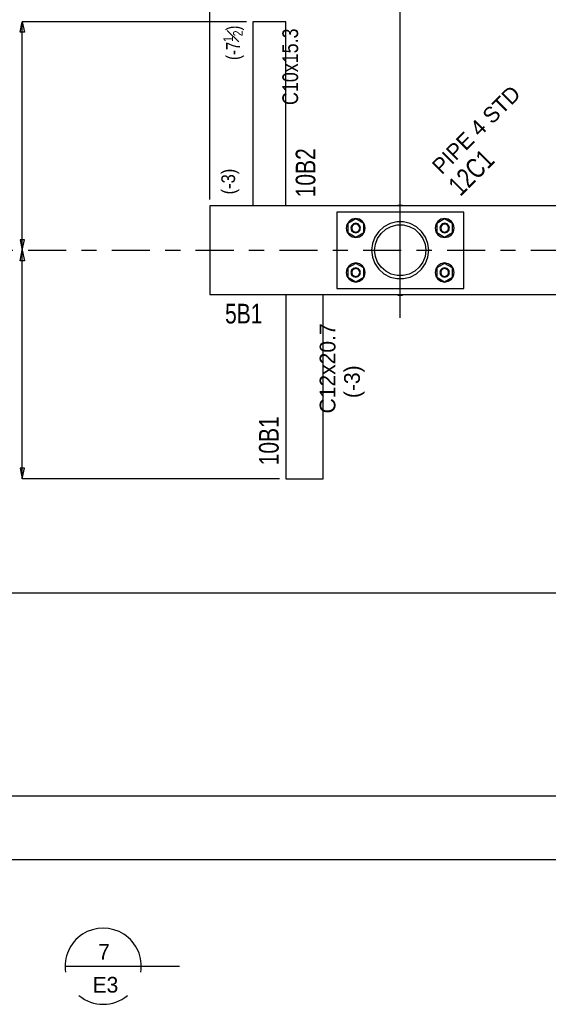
# Model space of a CAD drawing. Header units: inches. Extents: x -17.2 to 17.5, y -11.2 to 11.2.
# Tile 3 of 13: x -13.7 to -10.2, y -1.4 to 5.1. Entities that reach past the tile are written whole.
import ezdxf
from ezdxf.enums import TextEntityAlignment as Align

# ---------------------------------------------------------------- set-up
doc = ezdxf.new("R2010")
doc.units = ezdxf.units.IN
doc.header["$LTSCALE"] = 2.5
doc.header["$MEASUREMENT"] = 0
doc.linetypes.add('SDS2_7', pattern=[0.175, 0.1, -0.025, 0.025, -0.025])
doc.layers.add('Layer_0', color=7, linetype='Continuous')
doc.styles.add('MTextWidth', font='txt', dxfattribs={"width": 0.8, "height": 0.2})

msp = doc.modelspace()

# ---------------------------------------------------------------- linework, layer by layer
at = {"color": 1, "linetype": 'Continuous'}
for p, q in [((-12.4324, 3.873), (-12.4324, 9.1659)), ((-11.1824, 3.0966), (-11.1824, 8.8117)), ((-13.6774, 4.9712), (-13.6626, 5.0401)), ((-13.6626, 3.5401), (-13.6626, 5.0401)), ((-13.6626, 5.0401), (-13.6479, 4.9712)), ((-12.1907, 5.0401), (-13.6626, 5.0401)), ((-13.6479, 4.9712), (-13.6774, 4.9712)), ((-13.6479, 3.609), (-13.6774, 3.609)), ((-13.6774, 3.609), (-13.6626, 3.5401)), ((-13.6626, 3.5401), (-13.6479, 3.609)), ((-13.6774, 3.4712), (-13.6626, 3.5401)), ((-13.6626, 2.0401), (-13.6626, 3.5401)), ((-13.6626, 3.5401), (-13.6479, 3.4712)), ((-13.6626, 3.5401), (-13.6626, 3.5401)), ((-13.6626, 3.5401), (-13.6626, 3.5401)), ((-13.6479, 3.4712), (-13.6774, 3.4712)), ((-13.6479, 2.109), (-13.6774, 2.109)), ((-13.6774, 2.109), (-13.6626, 2.0401)), ((-13.6626, 2.0401), (-13.6479, 2.109)), ((-11.9741, 2.0401), (-13.6626, 2.0401)), ((-8.7653, 1.2901), (-14.0168, 1.2901)), ((-6.7615, -0.0432), (-14.3709, -0.0432)), ((-8.7653, -0.4599), (-14.0168, -0.4599)), ((-13.3817, -1.1592), (-12.8817, -1.1592)), ((-12.8817, -1.1592), (-12.6317, -1.1592))]:
    msp.add_line(p, q, dxfattribs=at)
at = {"color": 1, "linetype": 'SDS2_7'}
msp.add_line((-14.7251, 3.5401), (-3.369, 3.5401), dxfattribs=at)
at = {"color": 1, "linetype": 'Continuous'}
for start, end in [(350.85796, 189.14204), (230.51634, 309.48368)]:
    msp.add_arc((-13.1317, -1.1592), 0.25, start, end, dxfattribs=at)
at = {"layer": 'Layer_0', "color": 2, "linetype": 'Continuous'}
for p, q in [((-11.9324, 5.0401), (-12.1491, 5.0401)), ((-12.1491, 5.0401), (-12.1491, 3.8314)), ((-11.9324, 3.8314), (-11.9324, 5.0401)), ((-8.9062, 3.8314), (-12.4324, 3.8314)), ((-12.4324, 3.8314), (-12.4324, 3.686)), ((-11.1668, 3.8337), (-11.198, 3.8337)), ((-11.198, 3.8337), (-11.198, 3.8314)), ((-11.1668, 3.8314), (-11.1668, 3.8337)), ((-10.7657, 3.7901), (-11.5991, 3.7901)), ((-11.5991, 3.7901), (-11.5991, 3.686)), ((-10.7657, 3.686), (-10.7657, 3.7901)), ((-12.4324, 3.686), (-12.4324, 3.6332)), ((-11.5991, 3.686), (-11.5991, 3.4471)), ((-11.2889, 3.6944), (-11.3228, 3.6645)), ((-11.2489, 3.7154), (-11.2889, 3.6944)), ((-11.2777, 3.6782), (-11.2419, 3.697)), ((-11.205, 3.7263), (-11.2489, 3.7154)), ((-11.2419, 3.697), (-11.2026, 3.7066)), ((-11.1598, 3.7263), (-11.205, 3.7263)), ((-11.2026, 3.7066), (-11.1622, 3.7066)), ((-11.1622, 3.7066), (-11.1229, 3.697)), ((-11.1159, 3.7154), (-11.1598, 3.7263)), ((-11.1229, 3.697), (-11.0871, 3.6782)), ((-11.0759, 3.6944), (-11.1159, 3.7154)), ((-11.0421, 3.6645), (-11.0759, 3.6944)), ((-10.7657, 3.4471), (-10.7657, 3.686)), ((-12.4324, 3.6332), (-12.4324, 3.3943)), ((-11.3484, 3.6273), (-11.3645, 3.585)), ((-11.3228, 3.6645), (-11.3484, 3.6273)), ((-11.3309, 3.6181), (-11.308, 3.6514)), ((-11.308, 3.6514), (-11.2777, 3.6782)), ((-11.0871, 3.6782), (-11.0569, 3.6514)), ((-11.0569, 3.6514), (-11.0339, 3.6181)), ((-11.0164, 3.6273), (-11.0421, 3.6645)), ((-11.0004, 3.585), (-11.0164, 3.6273)), ((-11.3645, 3.585), (-11.3699, 3.5401)), ((-11.3502, 3.5401), (-11.3453, 3.5803)), ((-11.3453, 3.5803), (-11.3309, 3.6181)), ((-11.0339, 3.6181), (-11.0195, 3.5803)), ((-11.0195, 3.5803), (-11.0147, 3.5401)), ((-10.9949, 3.5401), (-11.0004, 3.585)), ((-11.3699, 3.5401), (-11.3645, 3.4952)), ((-11.3645, 3.4952), (-11.3484, 3.453)), ((-11.3453, 3.5), (-11.3502, 3.5401)), ((-11.3309, 3.4622), (-11.3453, 3.5)), ((-11.0195, 3.5), (-11.0339, 3.4622)), ((-11.0147, 3.5401), (-11.0195, 3.5)), ((-11.0164, 3.453), (-11.0004, 3.4952)), ((-11.0004, 3.4952), (-10.9949, 3.5401)), ((-11.5991, 3.4471), (-11.5991, 3.3943)), ((-11.3484, 3.453), (-11.3228, 3.4158)), ((-11.308, 3.4289), (-11.3309, 3.4622)), ((-11.2777, 3.4021), (-11.308, 3.4289)), ((-11.0569, 3.4289), (-11.0871, 3.4021)), ((-11.0339, 3.4622), (-11.0569, 3.4289)), ((-11.0421, 3.4158), (-11.0164, 3.453)), ((-10.7657, 3.3943), (-10.7657, 3.4471)), ((-12.4324, 3.3943), (-12.4324, 3.2489)), ((-11.5991, 3.3943), (-11.5991, 3.2901)), ((-11.3228, 3.4158), (-11.2889, 3.3858)), ((-11.2889, 3.3858), (-11.2489, 3.3648)), ((-11.2419, 3.3833), (-11.2777, 3.4021)), ((-11.2489, 3.3648), (-11.205, 3.354)), ((-11.2026, 3.3736), (-11.2419, 3.3833)), ((-11.1622, 3.3736), (-11.2026, 3.3736)), ((-11.1229, 3.3833), (-11.1622, 3.3736)), ((-11.1598, 3.354), (-11.1159, 3.3648)), ((-11.0871, 3.4021), (-11.1229, 3.3833)), ((-11.1159, 3.3648), (-11.0759, 3.3858)), ((-11.0759, 3.3858), (-11.0421, 3.4158)), ((-10.7657, 3.2901), (-10.7657, 3.3943)), ((-11.205, 3.354), (-11.1598, 3.354)), ((-12.4324, 3.2489), (-8.9062, 3.2489)), ((-11.9324, 3.2489), (-11.9324, 2.0401)), ((-11.6874, 2.0401), (-11.6874, 3.2489)), ((-11.5991, 3.2901), (-10.7657, 3.2901)), ((-11.198, 3.2489), (-11.198, 3.2466)), ((-11.198, 3.2466), (-11.1668, 3.2466)), ((-11.1668, 3.2466), (-11.1668, 3.2489)), ((-11.9324, 2.0401), (-11.6874, 2.0401))]:
    msp.add_line(p, q, dxfattribs=at)
at = {"layer": 'Layer_0', "color": 1, "linetype": 'Continuous'}
for p, q in [((-11.5318, 3.7099), (-11.5366, 3.686)), ((-11.5366, 3.686), (-11.5318, 3.662)), ((-11.5183, 3.7301), (-11.5318, 3.7099)), ((-11.4741, 3.7461), (-11.5262, 3.716)), ((-11.5262, 3.716), (-11.5262, 3.686)), ((-11.5262, 3.686), (-11.5262, 3.6559)), ((-11.498, 3.7437), (-11.5183, 3.7301)), ((-11.5011, 3.7016), (-11.5053, 3.686)), ((-11.5053, 3.686), (-11.5011, 3.6703)), ((-11.4897, 3.713), (-11.5011, 3.7016)), ((-11.4966, 3.699), (-11.5001, 3.686)), ((-11.5001, 3.686), (-11.4966, 3.6729)), ((-11.4741, 3.7485), (-11.498, 3.7437)), ((-11.4871, 3.7085), (-11.4966, 3.699)), ((-11.4741, 3.7172), (-11.4897, 3.713)), ((-11.4741, 3.712), (-11.4871, 3.7085)), ((-11.4502, 3.7437), (-11.4741, 3.7485)), ((-11.422, 3.716), (-11.4741, 3.7461)), ((-11.4585, 3.713), (-11.4741, 3.7172)), ((-11.4611, 3.7085), (-11.4741, 3.712)), ((-11.4515, 3.699), (-11.4611, 3.7085)), ((-11.447, 3.7016), (-11.4585, 3.713)), ((-11.448, 3.686), (-11.4515, 3.699)), ((-11.4515, 3.6729), (-11.448, 3.686)), ((-11.4299, 3.7301), (-11.4502, 3.7437)), ((-11.4428, 3.686), (-11.447, 3.7016)), ((-11.447, 3.6703), (-11.4428, 3.686)), ((-11.4163, 3.7099), (-11.4299, 3.7301)), ((-11.422, 3.686), (-11.422, 3.716)), ((-11.422, 3.6559), (-11.422, 3.686)), ((-11.4116, 3.686), (-11.4163, 3.7099)), ((-11.4163, 3.662), (-11.4116, 3.686)), ((-10.9485, 3.7099), (-10.9532, 3.686)), ((-10.9532, 3.686), (-10.9485, 3.662)), ((-10.9349, 3.7301), (-10.9485, 3.7099)), ((-10.8907, 3.7461), (-10.9428, 3.716)), ((-10.9428, 3.716), (-10.9428, 3.686)), ((-10.9428, 3.686), (-10.9428, 3.6559)), ((-10.9147, 3.7437), (-10.9349, 3.7301)), ((-10.9178, 3.7016), (-10.922, 3.686)), ((-10.922, 3.686), (-10.9178, 3.6703)), ((-10.9064, 3.713), (-10.9178, 3.7016)), ((-10.9133, 3.699), (-10.9168, 3.686)), ((-10.9168, 3.686), (-10.9133, 3.6729)), ((-10.8907, 3.7485), (-10.9147, 3.7437)), ((-10.9038, 3.7085), (-10.9133, 3.699)), ((-10.8907, 3.7172), (-10.9064, 3.713)), ((-10.8907, 3.712), (-10.9038, 3.7085)), ((-10.8668, 3.7437), (-10.8907, 3.7485)), ((-10.8387, 3.716), (-10.8907, 3.7461)), ((-10.8751, 3.713), (-10.8907, 3.7172)), ((-10.8777, 3.7085), (-10.8907, 3.712)), ((-10.8682, 3.699), (-10.8777, 3.7085)), ((-10.8637, 3.7016), (-10.8751, 3.713)), ((-10.8647, 3.686), (-10.8682, 3.699)), ((-10.8682, 3.6729), (-10.8647, 3.686)), ((-10.8466, 3.7301), (-10.8668, 3.7437)), ((-10.8595, 3.686), (-10.8637, 3.7016)), ((-10.8637, 3.6703), (-10.8595, 3.686)), ((-10.833, 3.7099), (-10.8466, 3.7301)), ((-10.8387, 3.686), (-10.8387, 3.716)), ((-10.8387, 3.6559), (-10.8387, 3.686)), ((-10.8282, 3.686), (-10.833, 3.7099)), ((-10.833, 3.662), (-10.8282, 3.686)), ((-11.5318, 3.662), (-11.5183, 3.6418)), ((-11.5262, 3.6559), (-11.4741, 3.6258)), ((-11.5183, 3.6418), (-11.498, 3.6282)), ((-11.5011, 3.6703), (-11.4897, 3.6589)), ((-11.498, 3.6282), (-11.4741, 3.6235)), ((-11.4966, 3.6729), (-11.4871, 3.6634)), ((-11.4897, 3.6589), (-11.4741, 3.6547)), ((-11.4871, 3.6634), (-11.4741, 3.6599)), ((-11.4741, 3.6599), (-11.4611, 3.6634)), ((-11.4741, 3.6547), (-11.4585, 3.6589)), ((-11.4741, 3.6258), (-11.422, 3.6559)), ((-11.4741, 3.6235), (-11.4502, 3.6282)), ((-11.4611, 3.6634), (-11.4515, 3.6729)), ((-11.4585, 3.6589), (-11.447, 3.6703)), ((-11.4502, 3.6282), (-11.4299, 3.6418)), ((-11.4299, 3.6418), (-11.4163, 3.662)), ((-10.9485, 3.662), (-10.9349, 3.6418)), ((-10.9428, 3.6559), (-10.8907, 3.6258)), ((-10.9349, 3.6418), (-10.9147, 3.6282)), ((-10.9178, 3.6703), (-10.9064, 3.6589)), ((-10.9147, 3.6282), (-10.8907, 3.6235)), ((-10.9133, 3.6729), (-10.9038, 3.6634)), ((-10.9064, 3.6589), (-10.8907, 3.6547)), ((-10.9038, 3.6634), (-10.8907, 3.6599)), ((-10.8907, 3.6599), (-10.8777, 3.6634)), ((-10.8907, 3.6547), (-10.8751, 3.6589)), ((-10.8907, 3.6258), (-10.8387, 3.6559)), ((-10.8907, 3.6235), (-10.8668, 3.6282)), ((-10.8777, 3.6634), (-10.8682, 3.6729)), ((-10.8751, 3.6589), (-10.8637, 3.6703)), ((-10.8668, 3.6282), (-10.8466, 3.6418)), ((-10.8466, 3.6418), (-10.833, 3.662)), ((-11.5183, 3.4385), (-11.5318, 3.4182)), ((-11.4741, 3.4544), (-11.5262, 3.4244)), ((-11.498, 3.452), (-11.5183, 3.4385)), ((-11.4741, 3.4568), (-11.498, 3.452)), ((-11.4741, 3.4255), (-11.4897, 3.4214)), ((-11.4502, 3.452), (-11.4741, 3.4568)), ((-11.422, 3.4244), (-11.4741, 3.4544)), ((-11.4585, 3.4214), (-11.4741, 3.4255)), ((-11.4299, 3.4385), (-11.4502, 3.452)), ((-11.4163, 3.4182), (-11.4299, 3.4385)), ((-10.9349, 3.4385), (-10.9485, 3.4182)), ((-10.8907, 3.4544), (-10.9428, 3.4244)), ((-10.9147, 3.452), (-10.9349, 3.4385)), ((-10.8907, 3.4568), (-10.9147, 3.452)), ((-10.8907, 3.4255), (-10.9064, 3.4214)), ((-10.8668, 3.452), (-10.8907, 3.4568)), ((-10.8387, 3.4244), (-10.8907, 3.4544)), ((-10.8751, 3.4214), (-10.8907, 3.4255)), ((-10.8466, 3.4385), (-10.8668, 3.452)), ((-10.833, 3.4182), (-10.8466, 3.4385)), ((-11.5318, 3.4182), (-11.5366, 3.3943)), ((-11.5366, 3.3943), (-11.5318, 3.3704)), ((-11.5318, 3.3704), (-11.5183, 3.3501)), ((-11.5262, 3.4244), (-11.5262, 3.3943)), ((-11.5262, 3.3943), (-11.5262, 3.3642)), ((-11.5262, 3.3642), (-11.4741, 3.3341)), ((-11.5011, 3.4099), (-11.5053, 3.3943)), ((-11.5053, 3.3943), (-11.5011, 3.3787)), ((-11.4897, 3.4214), (-11.5011, 3.4099)), ((-11.5011, 3.3787), (-11.4897, 3.3672)), ((-11.4966, 3.4073), (-11.5001, 3.3943)), ((-11.5001, 3.3943), (-11.4966, 3.3813)), ((-11.4871, 3.4168), (-11.4966, 3.4073)), ((-11.4966, 3.3813), (-11.4871, 3.3717)), ((-11.4897, 3.3672), (-11.4741, 3.363)), ((-11.4741, 3.4203), (-11.4871, 3.4168)), ((-11.4871, 3.3717), (-11.4741, 3.3682)), ((-11.4611, 3.4168), (-11.4741, 3.4203)), ((-11.4741, 3.3682), (-11.4611, 3.3717)), ((-11.4741, 3.363), (-11.4585, 3.3672)), ((-11.4741, 3.3341), (-11.422, 3.3642)), ((-11.4515, 3.4073), (-11.4611, 3.4168)), ((-11.4611, 3.3717), (-11.4515, 3.3813)), ((-11.447, 3.4099), (-11.4585, 3.4214)), ((-11.4585, 3.3672), (-11.447, 3.3787)), ((-11.448, 3.3943), (-11.4515, 3.4073)), ((-11.4515, 3.3813), (-11.448, 3.3943)), ((-11.4428, 3.3943), (-11.447, 3.4099)), ((-11.447, 3.3787), (-11.4428, 3.3943)), ((-11.4299, 3.3501), (-11.4163, 3.3704)), ((-11.422, 3.3943), (-11.422, 3.4244)), ((-11.422, 3.3642), (-11.422, 3.3943)), ((-11.4116, 3.3943), (-11.4163, 3.4182)), ((-11.4163, 3.3704), (-11.4116, 3.3943)), ((-10.9485, 3.4182), (-10.9532, 3.3943)), ((-10.9532, 3.3943), (-10.9485, 3.3704)), ((-10.9485, 3.3704), (-10.9349, 3.3501)), ((-10.9428, 3.4244), (-10.9428, 3.3943)), ((-10.9428, 3.3943), (-10.9428, 3.3642)), ((-10.9428, 3.3642), (-10.8907, 3.3341)), ((-10.9178, 3.4099), (-10.922, 3.3943)), ((-10.922, 3.3943), (-10.9178, 3.3787)), ((-10.9064, 3.4214), (-10.9178, 3.4099)), ((-10.9178, 3.3787), (-10.9064, 3.3672)), ((-10.9133, 3.4073), (-10.9168, 3.3943)), ((-10.9168, 3.3943), (-10.9133, 3.3813)), ((-10.9038, 3.4168), (-10.9133, 3.4073)), ((-10.9133, 3.3813), (-10.9038, 3.3717)), ((-10.9064, 3.3672), (-10.8907, 3.363)), ((-10.8907, 3.4203), (-10.9038, 3.4168)), ((-10.9038, 3.3717), (-10.8907, 3.3682)), ((-10.8777, 3.4168), (-10.8907, 3.4203)), ((-10.8907, 3.3682), (-10.8777, 3.3717)), ((-10.8907, 3.363), (-10.8751, 3.3672)), ((-10.8907, 3.3341), (-10.8387, 3.3642)), ((-10.8682, 3.4073), (-10.8777, 3.4168)), ((-10.8777, 3.3717), (-10.8682, 3.3813)), ((-10.8637, 3.4099), (-10.8751, 3.4214)), ((-10.8751, 3.3672), (-10.8637, 3.3787)), ((-10.8647, 3.3943), (-10.8682, 3.4073)), ((-10.8682, 3.3813), (-10.8647, 3.3943)), ((-10.8595, 3.3943), (-10.8637, 3.4099)), ((-10.8637, 3.3787), (-10.8595, 3.3943)), ((-10.8466, 3.3501), (-10.833, 3.3704)), ((-10.8387, 3.3943), (-10.8387, 3.4244)), ((-10.8387, 3.3642), (-10.8387, 3.3943)), ((-10.8282, 3.3943), (-10.833, 3.4182)), ((-10.833, 3.3704), (-10.8282, 3.3943)), ((-11.5183, 3.3501), (-11.498, 3.3365)), ((-11.498, 3.3365), (-11.4741, 3.3318)), ((-11.4741, 3.3318), (-11.4502, 3.3365)), ((-11.4502, 3.3365), (-11.4299, 3.3501)), ((-10.9349, 3.3501), (-10.9147, 3.3365)), ((-10.9147, 3.3365), (-10.8907, 3.3318)), ((-10.8907, 3.3318), (-10.8668, 3.3365)), ((-10.8668, 3.3365), (-10.8466, 3.3501))]:
    msp.add_line(p, q, dxfattribs=at)

# ---------------------------------------------------------------- texts
at = {"color": 2, "linetype": 'Continuous'}
for s, height, p in [('7', 0.1032, (-13.1264, -1.1167)), ('E3', 0.10322, (-13.117, -1.3324))]:
    msp.add_text(s, height=height, dxfattribs=at).set_placement(p, align=Align.CENTER)
at = {"layer": 'Layer_0', "color": 1, "linetype": 'Continuous', "width": 0.85}
msp.add_text('C10x15.3', height=0.10322, rotation=90, dxfattribs=at).set_placement((-11.9558, 4.7449), align=Align.TOP_CENTER)
at = {"layer": 'Layer_0', "color": 1, "linetype": 'Continuous'}
msp.add_text('PIPE 4 STD', height=0.10322, rotation=45, dxfattribs=at).set_placement((-10.9101, 4.0315))
at = {"layer": 'Layer_0', "color": 2, "linetype": 'Continuous', "width": 0.8}
for s, rotation, p in [('10B2', 90, (-11.7392, 3.8876)), ('12C1', 45, (-10.7875, 3.889)), ('10B1', 90, (-11.9801, 2.1286))]:
    msp.add_text(s, height=0.12902, rotation=rotation, dxfattribs=at).set_placement(p)
at = {"layer": 'Layer_0', "color": 1, "linetype": 'Continuous', "width": 0.9}
msp.add_text('(-3)', height=0.09032, rotation=90, dxfattribs=at).set_placement((-12.3564, 3.9068), align=Align.TOP_LEFT)
at = {"layer": 'Layer_0', "color": 2, "linetype": 'Continuous', "width": 0.8}
msp.add_text('5B1', height=0.12902, dxfattribs=at).set_placement((-12.3319, 3.0599))
at = {"layer": 'Layer_0', "color": 1, "linetype": 'Continuous'}
msp.add_text('C12x20.7', height=0.10322, rotation=90, dxfattribs=at).set_placement((-11.7109, 2.7647), align=Align.TOP_CENTER)
msp.add_text('(-3)', height=0.10322, rotation=90, dxfattribs=at).set_placement((-11.5504, 2.57), align=Align.TOP_LEFT)
at = {"layer": 'Layer_0', "color": 1, "linetype": 'Continuous', "insert": (-12.3431, 5.0151), "char_height": 0.090316, "attachment_point": 3, "rotation": 90, "style": 'MTextWidth'}
msp.add_mtext('\\A1;(-7{\\H0.70x;\\S1#2;})', dxfattribs=at)

doc.saveas('drawing.dxf')
